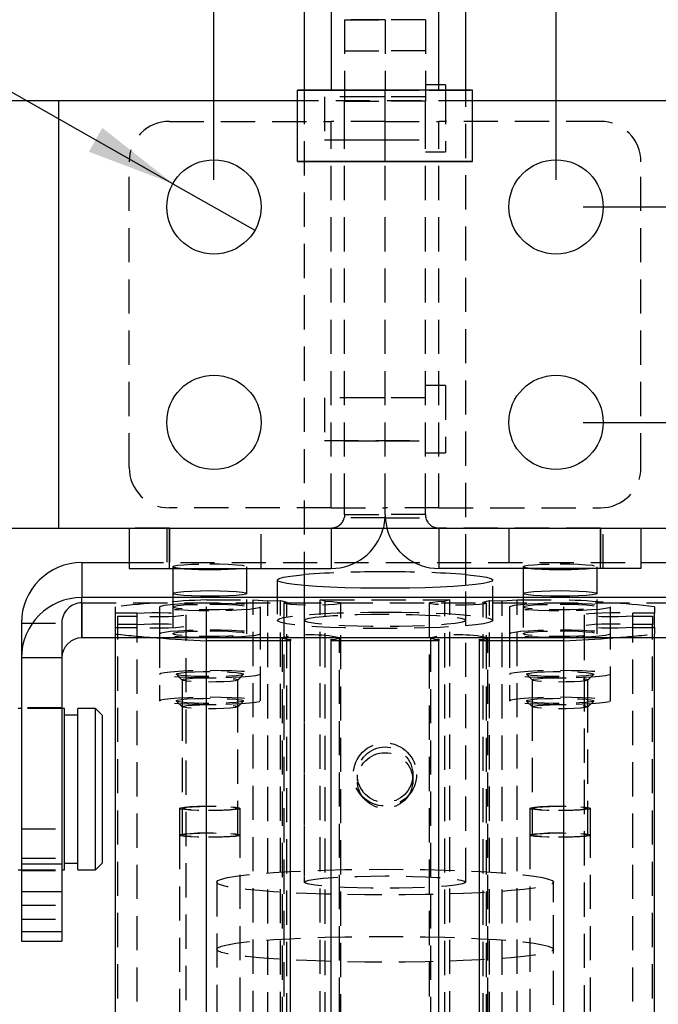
# Model space of a CAD drawing. Extents: x 96 to 729, y 56 to 551.
# Tile 10 of 15: x 376 to 423, y 392 to 465. Entities that reach past the tile are written whole.
import ezdxf

# ---------------------------------------------------------------- set-up
doc = ezdxf.new("R2010")
doc.units = 0
doc.header["$LTSCALE"] = 2
doc.linetypes.add('HIDDEN', pattern=[1.905, 1.27, -0.635])
doc.layers.get('0').update_dxf_attribs({"linetype": 'CONTINUOUS'})
doc.styles.add('SLDTEXTSTYLE0', font='TXT', dxfattribs={"width": 0.75})
doc.dimstyles.new('SLDDIMSTYLE0', dxfattribs={"dimtxt": 7, "dimasz": 6.604, "dimexe": 0, "dimexo": 0.0625, "dimgap": 1.75, "dimtad": 1, "dimdec": 3, "dimrnd": 1e-09, "dimzin": 12, "dimtxsty": 'SLDTEXTSTYLE0', "dimsah": 1, "dimcen": 0.09, "dimazin": 3, "dimtfac": 1, "dimtdec": 3, "dimtmove": 0, "dimatfit": 3, "dimtolj": 1, "dimtzin": 12})
doc.dimstyles.new('SLDDIMSTYLE4', dxfattribs={"dimtxt": 7, "dimasz": 6.604, "dimexe": 0, "dimexo": 0.0625, "dimgap": 1.75, "dimtad": 1, "dimdec": 3, "dimrnd": 1e-09, "dimzin": 12, "dimtxsty": 'SLDTEXTSTYLE0', "dimsah": 1, "dimcen": 0.09, "dimazin": 3, "dimtfac": 1, "dimtdec": 3, "dimtofl": 0, "dimtmove": 0, "dimatfit": 3, "dimtolj": 1, "dimtzin": 12})
doc.dimstyles.new('SLDDIMSTYLE5', dxfattribs={"dimtxt": 7, "dimasz": 6.604, "dimexe": 0, "dimexo": 0.0625, "dimgap": 1.75, "dimtad": 1, "dimdec": 3, "dimrnd": 1e-09, "dimzin": 12, "dimtxsty": 'SLDTEXTSTYLE0', "dimblk1": 'NONE', "dimsah": 1, "dimcen": 0, "dimazin": 3, "dimtfac": 1, "dimtdec": 3, "dimtmove": 0, "dimatfit": 3, "dimtolj": 1, "dimtzin": 12})

# ---------------------------------------------------------------- blocks, each defined once
blk = doc.blocks.new('_D_7')
at = {"color": 179, "linetype": 'CONTINUOUS'}
for p, q in [((457.2, 451.457), (457.2, 475.102)), ((417.9, 451.457), (459.2, 451.457)), ((457.2, 435.457), (457.2, 451.457)), ((417.9, 435.457), (459.2, 435.457)), ((457.2, 435.457), (457.2, 422.757))]:
    blk.add_line(p, q, dxfattribs=at)
for points in [[(457.2, 451.457), (458.216, 458.061), (456.184, 458.061)], [(457.2, 435.457), (456.184, 428.853), (458.216, 428.853)]]:
    blk.add_solid(points, dxfattribs=at)
at = {"color": 179, "linetype": 'CONTINUOUS', "insert": (448.176, 459.07, -13.508), "char_height": 7, "attachment_point": 1, "rotation": 90, "style": 'SLDTEXTSTYLE0'}
blk.add_mtext('16', dxfattribs=at)
blk = doc.blocks.new('_D_8')
at = {"color": 179, "linetype": 'CONTINUOUS'}
for p, q in [((390.5, 453.457), (390.5, 487.201)), ((415.9, 453.457), (415.9, 487.201)), ((390.5, 485.201), (377.8, 485.201)), ((390.5, 485.201), (415.9, 485.201)), ((415.9, 485.201), (445.455, 485.201))]:
    blk.add_line(p, q, dxfattribs=at)
for points in [[(390.5, 485.201), (383.896, 486.217), (383.896, 484.185)], [(415.9, 485.201), (422.504, 484.185), (422.504, 486.217)]]:
    blk.add_solid(points, dxfattribs=at)
at = {"color": 179, "linetype": 'CONTINUOUS', "insert": (421.665, 494.224, -13.508), "char_height": 7, "attachment_point": 1, "style": 'SLDTEXTSTYLE0'}
blk.add_mtext('25,4', dxfattribs=at)
blk = doc.blocks.new('_D_9')
at = {"color": 179, "linetype": 'CONTINUOUS'}
for p, q in [((372.2, 394.118), (372.2, 355.771)), ((434.2, 394.118), (434.2, 355.771)), ((372.2, 357.771), (434.2, 357.771)), ((434.2, 357.771), (461.741, 357.771))]:
    blk.add_line(p, q, dxfattribs=at)
for points in [[(372.2, 357.771), (378.804, 356.755), (378.804, 358.787)], [(434.2, 357.771), (427.596, 358.787), (427.596, 356.755)]]:
    blk.add_solid(points, dxfattribs=at)
at = {"color": 179, "linetype": 'CONTINUOUS', "insert": (445.709, 366.795, -13.508), "char_height": 7, "attachment_point": 1, "style": 'SLDTEXTSTYLE0'}
blk.add_mtext('62', dxfattribs=at)
blk = doc.blocks.new('_D_10')
at = {"color": 179, "linetype": 'CONTINUOUS'}
for q in [(347.972, 475.584), (393.544, 449.73)]:
    blk.add_line((387.456, 453.184), q, dxfattribs=at)
blk.add_solid([(387.456, 453.184), (382.213, 457.327), (381.21, 455.559)], dxfattribs=at)
at = {"color": 179, "linetype": 'CONTINUOUS', "char_height": 7, "attachment_point": 1, "rotation": 330.43311, "style": 'SLDTEXTSTYLE0'}
for s, insert in [('%%c', (352.396, 483.382, -13.508)), ('7', (361.631, 478.266, -13.508))]:
    blk.add_mtext(s, dxfattribs=dict(at, insert=insert))
blk = doc.blocks.new('_NONE')

msp = doc.modelspace()

# ---------------------------------------------------------------- linework, layer by layer
at = {"color": 7, "linetype": 'CONTINUOUS'}
for p, q in [((399.199962, 484.140155), (399.199962, 460.140553)), ((407.199962, 460.140553), (407.199962, 484.140155)), ((397.199962, 468.856987), (397.199962, 460.140464)), ((409.199962, 460.140464), (409.199962, 468.856987)), ((403.199962, 460.140732), (396.699962, 460.140441)), ((396.699962, 454.840443), (396.699962, 460.140441)), ((403.199962, 454.840732), (403.199962, 460.140732)), ((409.699962, 460.140441), (403.199962, 460.140732)), ((407.699962, 460.536585), (407.199962, 460.536585)), ((407.699962, 460.536585), (407.699962, 460.140531)), ((409.699962, 454.840443), (409.699962, 460.140441)), ((378.949962, 459.332385), (372.199963, 459.332385)), ((378.949962, 459.332385), (378.949962, 427.582386)), ((396.699962, 459.332385), (378.949962, 459.332385)), ((427.449963, 459.332385), (409.699962, 459.332385)), ((403.199962, 454.840732), (396.699962, 454.840443)), ((396.699962, 454.840443), (396.699962, 454.839866)), ((396.699962, 454.839866), (403.199962, 454.839577)), ((409.699962, 454.840443), (403.199962, 454.840732)), ((403.199962, 454.839577), (409.699962, 454.839866)), ((409.699962, 454.839866), (409.699962, 454.840443)), ((378.949962, 427.582386), (372.199963, 427.582386)), ((427.449963, 427.582386), (378.949962, 427.582386)), ((384.199963, 427.582386), (384.199963, 424.607386)), ((399.199962, 427.582386), (399.199962, 424.607386)), ((407.199962, 427.582386), (407.199962, 424.607386)), ((422.199962, 427.582386), (422.199962, 424.607386)), ((380.699961, 425.040831), (380.699961, 422.442831)), ((380.699961, 425.040831), (384.199963, 425.040831)), ((422.199962, 425.040831), (425.699963, 425.040831)), ((384.199963, 424.607386), (387.199961, 424.607386)), ((387.199961, 424.607386), (399.199962, 424.607386)), ((397.199962, 424.607386), (397.199962, 423.337498)), ((419.199963, 424.607386), (407.199962, 424.607386)), ((409.199962, 423.337498), (409.199962, 424.607386)), ((422.199962, 424.607386), (419.199963, 424.607386)), ((425.699963, 422.442831), (380.699961, 422.442831)), ((380.699961, 419.451602), (380.699961, 422.442831)), ((376.199962, 420.553987), (376.199962, 417.955988)), ((425.699963, 419.451602), (380.699961, 419.451602)), ((383.199963, 330.997092), (383.199963, 419.451602)), ((396.189962, 419.222367), (389.933463, 419.222367)), ((389.933463, 330.482569), (389.933463, 419.222367)), ((396.189962, 419.344995), (396.189962, 419.222367)), ((396.189962, 330.482569), (396.189962, 419.222367)), ((399.209962, 419.233829), (399.209962, 419.344995)), ((407.189962, 419.233829), (399.209962, 419.233829)), ((399.209962, 330.494036), (399.209962, 419.233829)), ((407.189962, 419.344995), (407.189962, 419.233829)), ((407.189962, 330.494036), (407.189962, 419.233829)), ((410.209962, 419.222367), (410.209962, 419.344995)), ((410.209962, 330.482569), (410.209962, 419.222367)), ((416.466461, 419.222367), (410.209962, 419.222367)), ((416.466461, 330.482569), (416.466461, 419.222367)), ((423.199962, 330.997092), (423.199962, 419.451602)), ((379.199962, 417.955988), (376.199962, 417.955988)), ((376.199962, 417.955988), (376.199962, 402.668874)), ((379.199962, 417.955988), (379.199962, 402.668874)), ((376.199962, 414.212786), (375.949963, 414.212786)), ((379.399962, 414.212786), (379.199962, 414.212786)), ((379.399962, 406.77986), (379.399962, 414.212786)), ((381.699962, 414.212786), (380.399962, 414.212786)), ((380.399962, 406.77986), (380.399962, 414.212786)), ((382.199963, 413.712786), (381.699962, 414.212786)), ((381.699962, 414.039168), (381.699962, 414.212786)), ((381.699962, 402.212786), (381.699962, 414.039168)), ((380.399962, 413.712786), (379.399962, 413.712786)), ((382.199963, 413.712786), (382.199963, 413.553636)), ((382.199963, 413.553636), (382.199963, 402.712786)), ((379.399962, 402.212786), (379.399962, 406.77986)), ((380.399962, 402.212786), (380.399962, 406.77986)), ((375.949963, 402.212786), (376.199962, 402.212786)), ((376.199962, 402.668874), (379.199962, 402.668874)), ((376.199962, 402.668874), (376.199962, 400.620895)), ((379.199962, 402.668874), (379.199962, 400.620895)), ((379.199962, 402.212786), (379.399962, 402.212786)), ((379.399962, 402.712786), (380.399962, 402.712786)), ((380.399962, 402.212786), (381.699962, 402.212786)), ((381.699962, 402.212786), (382.199963, 402.712786)), ((376.199962, 400.620895), (379.199962, 400.620895)), ((376.199962, 400.620895), (376.199962, 397.635513)), ((379.199962, 400.620895), (379.199962, 397.635513)), ((376.199962, 397.635513), (379.199962, 397.635513)), ((376.199962, 397.635513), (376.199962, 396.912725)), ((379.199962, 397.635513), (379.199962, 396.912725)), ((376.199962, 396.912725), (379.199962, 396.912725))]:
    msp.add_line(p, q, dxfattribs=at)
at = {"color": 7, "linetype": 'HIDDEN'}
for p, q in [((403.199962, 465.362971), (400.199962, 465.362971)), ((400.199962, 465.362971), (400.199962, 459.307385)), ((400.199962, 465.362971), (403.199962, 465.362971)), ((403.199962, 465.362971), (403.199962, 460.140732)), ((406.199962, 465.362971), (403.199962, 465.362971)), ((406.199962, 465.362971), (406.199962, 459.307385)), ((400.199962, 463.051212), (403.199962, 463.051212)), ((406.199962, 463.051212), (403.199962, 463.051212)), ((396.699962, 460.139868), (403.199962, 460.139577)), ((397.199962, 460.140464), (397.199962, 424.607386)), ((399.199962, 460.140553), (399.199962, 460.140155)), ((403.199962, 460.139577), (409.699962, 460.139868)), ((407.199962, 460.536585), (406.199962, 460.536585)), ((407.199962, 460.140155), (407.199962, 460.140553)), ((407.699962, 460.140531), (407.699962, 455.536586)), ((409.199962, 424.607386), (409.199962, 460.140464)), ((378.949962, 459.332385), (378.949962, 427.582386)), ((409.699962, 459.332385), (396.699962, 459.332385)), ((398.699962, 459.624086), (398.699962, 456.449085)), ((406.199962, 459.624086), (398.699962, 459.624086)), ((403.199962, 459.636585), (400.199962, 459.636585)), ((400.199962, 459.307385), (403.199962, 459.307385)), ((400.199962, 457.807385), (400.199962, 459.307385)), ((406.199962, 459.636585), (403.199962, 459.636585)), ((406.199962, 459.307385), (403.199962, 459.307385)), ((406.199962, 457.807385), (406.199962, 459.307385)), ((387.199961, 457.807385), (399.199962, 457.807385)), ((399.199962, 429.107386), (399.199962, 457.807385)), ((403.199962, 457.807385), (399.199962, 457.807385)), ((400.199962, 429.107386), (400.199962, 457.807385)), ((403.199962, 457.807385), (407.199962, 457.807385)), ((406.199962, 429.107386), (406.199962, 457.807385)), ((407.199962, 429.107386), (407.199962, 457.807385)), ((419.199963, 457.807385), (407.199962, 457.807385)), ((398.699962, 456.449085), (406.199962, 456.449085)), ((400.199962, 456.436587), (403.199962, 456.436587)), ((403.199962, 456.436587), (406.199962, 456.436587)), ((406.199962, 455.536586), (407.699962, 455.536586)), ((384.199963, 432.107386), (384.199963, 454.807387)), ((403.199962, 454.839577), (403.199962, 454.840732)), ((403.199962, 429.107386), (403.199962, 454.839577)), ((422.199962, 432.107386), (422.199962, 454.807387)), ((407.699962, 438.184585), (406.199962, 438.184585)), ((407.699962, 438.184585), (407.699962, 433.184585)), ((398.699962, 437.272086), (398.699962, 434.097086)), ((406.199962, 437.272086), (398.699962, 437.272086)), ((403.199962, 437.284586), (400.199962, 437.284586)), ((406.199962, 437.284586), (403.199962, 437.284586)), ((398.699962, 434.097086), (406.199962, 434.097086)), ((400.199962, 434.084586), (403.199962, 434.084586)), ((403.199962, 434.084586), (406.199962, 434.084586)), ((406.199962, 433.184585), (407.699962, 433.184585)), ((399.199962, 429.107386), (387.199961, 429.107386)), ((399.199962, 429.107386), (403.199962, 429.107386)), ((400.199962, 428.607386), (400.199962, 429.107386)), ((400.199962, 428.607386), (403.199962, 428.607386)), ((403.199962, 428.607386), (403.192142, 428.357386)), ((407.199962, 429.107386), (403.199962, 429.107386)), ((403.199962, 428.607386), (403.199962, 429.107386)), ((403.199962, 428.607386), (403.207782, 428.357386)), ((406.199962, 428.607386), (403.199962, 428.607386)), ((406.199962, 428.607386), (406.199962, 429.107386)), ((407.199962, 429.107386), (419.199963, 429.107386)), ((403.192142, 428.357386), (400.168208, 428.357386)), ((403.207782, 428.357386), (406.231716, 428.357386)), ((384.199963, 427.607386), (384.199963, 427.582386)), ((387.199961, 427.607386), (384.199963, 427.607386)), ((386.999962, 427.607386), (386.999962, 424.607386)), ((387.199961, 427.607386), (399.199962, 427.607386)), ((387.199961, 427.607386), (387.199961, 424.607386)), ((387.199961, 427.582386), (387.199961, 427.607386)), ((393.999962, 424.607386), (393.999962, 427.607386)), ((399.199962, 427.607386), (399.199962, 427.582386)), ((407.199962, 427.607386), (407.199962, 427.582386)), ((419.199963, 427.607386), (407.199962, 427.607386)), ((412.399962, 427.607386), (412.399962, 424.607386)), ((419.199963, 427.607386), (422.199962, 427.607386)), ((419.199963, 427.607386), (419.199963, 424.607386)), ((419.199963, 427.582386), (419.199963, 427.607386)), ((419.399963, 424.607386), (419.399963, 427.607386)), ((422.199962, 427.607386), (422.199962, 427.582386)), ((380.699961, 425.040831), (380.699961, 422.049602)), ((384.199963, 425.040831), (422.199962, 425.040831)), ((387.449962, 424.735184), (387.449962, 422.748478)), ((392.949962, 422.748478), (392.949962, 424.735184)), ((413.449963, 424.735184), (413.449963, 422.748478)), ((418.949962, 422.748478), (418.949962, 424.735184)), ((395.199962, 423.741831), (395.199962, 420.750602)), ((411.199963, 420.750602), (411.199963, 423.741831)), ((387.449962, 422.748478), (387.449962, 419.757249)), ((392.949962, 419.757249), (392.949962, 422.748478)), ((397.199962, 423.337498), (397.199962, 401.307614)), ((409.199962, 401.307614), (409.199962, 423.337498)), ((413.449963, 422.748478), (413.449963, 419.757249)), ((418.949962, 419.757249), (418.949962, 422.748478)), ((380.699961, 422.049602), (380.699961, 419.451602)), ((380.699961, 422.049602), (425.699963, 422.049602)), ((389.933463, 422.278837), (393.399962, 422.278837)), ((389.933463, 419.222367), (389.933463, 422.278837)), ((393.399962, 422.278837), (394.499962, 422.194784)), ((393.399962, 333.539044), (393.399962, 422.278837)), ((394.499962, 422.194784), (395.45142, 422.218152)), ((394.499962, 333.454986), (394.499962, 422.194784)), ((395.45142, 422.218152), (395.911507, 422.108771)), ((395.45142, 333.478359), (395.45142, 422.218152)), ((395.674962, 422.034319), (395.674962, 333.294523)), ((395.911507, 333.368977), (395.911507, 422.108771)), ((398.767774, 422.178877), (398.39552, 422.267375)), ((398.39552, 422.267375), (408.004404, 422.267375)), ((398.39552, 333.527577), (398.39552, 422.267375)), ((398.767774, 333.439079), (398.767774, 422.178877)), ((399.924962, 333.294523), (399.924962, 422.034319)), ((406.474962, 422.034319), (406.474962, 333.294523)), ((408.004404, 422.267375), (407.632151, 422.178877)), ((407.632151, 333.439079), (407.632151, 422.178877)), ((408.004404, 333.527577), (408.004404, 422.267375)), ((410.488418, 422.108771), (410.948505, 422.218152)), ((410.488418, 333.368977), (410.488418, 422.108771)), ((410.724962, 333.294523), (410.724962, 422.034319)), ((410.948505, 422.218152), (411.899962, 422.194784)), ((410.948505, 333.478359), (410.948505, 422.218152)), ((411.899962, 422.194784), (412.999962, 422.278837)), ((411.899962, 333.454986), (411.899962, 422.194784)), ((412.999962, 422.278837), (416.466461, 422.278837)), ((412.999962, 333.539044), (412.999962, 422.278837)), ((416.466461, 419.222367), (416.466461, 422.278837)), ((383.199963, 421.286249), (383.199963, 421.764319)), ((384.804795, 421.286249), (383.199963, 421.286249)), ((383.199963, 420.214956), (383.199963, 421.286249)), ((384.804795, 421.055485), (384.804795, 421.286249)), ((386.449962, 421.743955), (386.449962, 419.757249)), ((393.949962, 419.757249), (393.949962, 421.743955)), ((412.449962, 421.743955), (412.449962, 419.757249)), ((419.949963, 419.757249), (419.949963, 421.743955)), ((423.199962, 421.286249), (421.595129, 421.286249)), ((421.595129, 421.055485), (421.595129, 421.286249)), ((423.199962, 421.764319), (423.199962, 421.286249)), ((423.199962, 420.214956), (423.199962, 421.286249)), ((376.199962, 420.553987), (379.199962, 420.553987)), ((379.199962, 420.553987), (379.199962, 417.955988)), ((383.349961, 420.445719), (383.349961, 421.055485)), ((383.349961, 421.055485), (384.804795, 421.055485)), ((384.804795, 420.445719), (384.804795, 421.055485)), ((388.424963, 420.330338), (388.424963, 421.170867)), ((397.199962, 420.750602), (397.199962, 401.307614)), ((409.199962, 401.307614), (409.199962, 420.750602)), ((417.974962, 421.170867), (417.974962, 420.330338)), ((421.595129, 421.055485), (423.049963, 421.055485)), ((421.595129, 420.445719), (421.595129, 421.055485)), ((423.049963, 421.055485), (423.049963, 420.445719)), ((383.199963, 419.736886), (383.199963, 420.214956)), ((383.199963, 420.214956), (384.804795, 420.214956)), ((384.804795, 420.445719), (383.349961, 420.445719)), ((383.349961, 331.705925), (383.349961, 420.445719)), ((384.804795, 420.214956), (384.804795, 420.445719)), ((384.804795, 331.475158), (384.804795, 420.214956)), ((388.424963, 331.590545), (388.424963, 420.330338)), ((417.974962, 420.330338), (417.974962, 331.590545)), ((423.049963, 420.445719), (421.595129, 420.445719)), ((421.595129, 420.214956), (421.595129, 420.445719)), ((421.595129, 420.214956), (423.199962, 420.214956)), ((421.595129, 331.475158), (421.595129, 420.214956)), ((423.049963, 331.705925), (423.049963, 420.445719)), ((423.199962, 420.214956), (423.199962, 419.736886)), ((383.199963, 419.451602), (383.199963, 419.736886)), ((386.449962, 419.757249), (386.449962, 414.771868)), ((393.949962, 414.771868), (393.949962, 419.757249)), ((395.574962, 419.459244), (395.574962, 330.719446)), ((399.824962, 330.719446), (399.824962, 419.459244)), ((406.574962, 419.459244), (406.574962, 330.719446)), ((410.824962, 330.719446), (410.824962, 419.459244)), ((412.449962, 419.757249), (412.449962, 414.771868)), ((419.949963, 414.771868), (419.949963, 419.757249)), ((423.199962, 419.451602), (423.199962, 419.736886)), ((387.707314, 416.743933), (388.139041, 416.314735)), ((388.132962, 416.326839), (388.132962, 414.340134)), ((392.260884, 416.314735), (392.692611, 416.743933)), ((392.266963, 414.340134), (392.266963, 416.326839)), ((413.707314, 416.743933), (414.139041, 416.314735)), ((414.132962, 416.326839), (414.132962, 414.340134)), ((418.260883, 416.314735), (418.69261, 416.743933)), ((418.266962, 414.340134), (418.266962, 416.326839)), ((387.707314, 414.757227), (388.139041, 414.328029)), ((392.260884, 414.328029), (392.692611, 414.757227)), ((413.707314, 414.757227), (414.139041, 414.328029)), ((418.260883, 414.328029), (418.69261, 414.757227)), ((379.199962, 414.262786), (376.199962, 414.262786)), ((379.199962, 414.212786), (376.199962, 414.212786)), ((388.132962, 414.340134), (388.132962, 404.801103)), ((392.266963, 404.801103), (392.266963, 414.340134)), ((414.132962, 414.340134), (414.132962, 404.801103)), ((418.266962, 404.801103), (418.266962, 414.340134)), ((401.132962, 409.283758), (401.132962, 408.858375)), ((405.266962, 408.858375), (405.266962, 409.283758)), ((387.949962, 406.78781), (387.949962, 404.801103)), ((392.449962, 404.801103), (392.449962, 406.78781)), ((413.949963, 406.78781), (413.949963, 404.801103)), ((418.449962, 404.801103), (418.449962, 406.78781)), ((376.199962, 405.266873), (379.199962, 405.266873)), ((387.949962, 404.801103), (387.949962, 345.973601)), ((392.449962, 345.973601), (392.449962, 404.801103)), ((413.949963, 404.801103), (413.949963, 345.973601)), ((418.449962, 345.973601), (418.449962, 404.801103)), ((376.199962, 403.084612), (379.199962, 403.084612)), ((376.199962, 402.212786), (379.199962, 402.212786)), ((376.199962, 402.162786), (379.199962, 402.162786)), ((390.699962, 401.307614), (390.699962, 396.322231)), ((390.699962, 401.307614), (390.699962, 346.468416)), ((415.699962, 396.322231), (415.699962, 401.307614)), ((415.699962, 346.468416), (415.699962, 401.307614)), ((376.199962, 399.603677), (379.199962, 399.603677)), ((376.199962, 398.565472), (379.199962, 398.565472)), ((376.199962, 396.921496), (379.199962, 396.921496))]:
    msp.add_line(p, q, dxfattribs=at)
at = {"color": 8, "linetype": 'CONTINUOUS'}
for p, q in [((387.199961, 424.607386), (387.199961, 427.582386)), ((419.199963, 424.607386), (419.199963, 427.582386))]:
    msp.add_line(p, q, dxfattribs=at)
at = {"color": 7, "linetype": 'HIDDEN', "flags": 128}
for points in [[(407.199962, 460.140155), (407.106445, 460.140088), (406.830264, 460.140024), (406.384335, 460.139968), (405.789507, 460.13992), (405.073596, 460.139883), (404.270076, 460.139857), (403.416518, 460.139849), (402.552834, 460.139849), (401.71941, 460.139868), (400.955214, 460.139901), (400.29598, 460.139942), (399.772534, 460.139994), (399.409349, 460.140058), (399.22341, 460.140121), (399.22341, 460.140188), (399.409349, 460.140252), (399.772534, 460.140315), (400.29598, 460.140367), (400.955214, 460.140408), (401.71941, 460.140441), (402.552834, 460.140456), (403.416518, 460.14046), (404.270076, 460.140453), (405.073596, 460.140427), (405.789507, 460.140389), (406.384335, 460.140341), (406.830264, 460.140285), (407.106445, 460.140222), (407.199962, 460.140155)], [(403.192142, 428.357386), (403.074548, 427.613613), (403.066404, 427.582386)], [(403.207782, 428.357386), (403.325376, 427.613613), (403.33352, 427.582386)], [(388.017013, 424.607386), (387.818392, 424.630118), (387.543666, 424.680798), (387.449962, 424.735184), (387.543666, 424.78957), (387.818392, 424.84025), (388.255418, 424.88377), (388.824962, 424.917164), (389.48821, 424.938156), (390.199962, 424.945316)], [(390.199962, 424.945316), (390.911715, 424.938156), (391.574962, 424.917164), (392.144506, 424.88377), (392.581532, 424.84025), (392.856258, 424.78957), (392.949962, 424.735184), (392.856258, 424.680798), (392.581532, 424.630118), (392.382911, 424.607386)], [(414.017013, 424.607386), (413.818393, 424.630118), (413.543667, 424.680798), (413.449963, 424.735184), (413.543667, 424.78957), (413.818393, 424.84025), (414.255419, 424.88377), (414.824963, 424.917164), (415.488209, 424.938156), (416.199963, 424.945316)], [(416.199963, 424.945316), (416.911715, 424.938156), (417.574962, 424.917164), (418.144506, 424.88377), (418.581532, 424.84025), (418.856258, 424.78957), (418.949962, 424.735184), (418.856258, 424.680798), (418.581532, 424.630118), (418.382912, 424.607386)], [(386.449962, 421.743955), (386.543983, 421.807717), (386.821329, 421.868282), (387.268093, 421.922612), (387.861876, 421.967984), (388.572899, 422.002122), (389.365509, 422.023315), (390.199962, 422.030499), (391.034416, 422.023315), (391.827026, 422.002122), (392.538049, 421.967984), (393.131831, 421.922612), (393.578595, 421.868282), (393.855942, 421.807717), (393.949962, 421.743955), (393.855942, 421.680193), (393.578595, 421.619628), (393.131831, 421.565297), (392.538049, 421.519926), (391.827026, 421.485788), (391.034416, 421.464595), (390.199962, 421.457411), (389.365509, 421.464595), (388.572899, 421.485788), (387.861876, 421.519926), (387.268093, 421.565297), (386.821329, 421.619628), (386.543983, 421.680193), (386.449962, 421.743955)], [(398.767774, 422.178877), (399.275596, 422.15116), (399.656152, 422.113367), (399.876621, 422.068757), (399.917989, 422.021176), (399.776688, 421.974729), (399.464904, 421.933422), (399.009528, 421.900816), (398.449832, 421.879724), (397.834089, 421.871965), (397.215402, 421.878209), (396.647131, 421.897917), (396.178285, 421.929388), (395.849301, 421.969909), (395.688552, 422.015985), (395.709901, 422.063643), (395.911507, 422.108771)], [(410.488418, 422.108771), (410.690024, 422.063643), (410.711373, 422.015985), (410.550623, 421.969909), (410.221639, 421.929388), (409.752794, 421.897917), (409.184522, 421.878209), (408.565835, 421.871965), (407.950092, 421.879724), (407.390396, 421.900816), (406.93502, 421.933422), (406.623236, 421.974729), (406.481935, 422.021176), (406.523303, 422.068757), (406.743772, 422.113367), (407.124329, 422.15116), (407.632151, 422.178877)], [(412.449962, 421.743955), (412.543982, 421.807717), (412.821329, 421.868282), (413.268094, 421.922612), (413.861875, 421.967984), (414.572898, 422.002122), (415.365509, 422.023315), (416.199963, 422.030499), (417.034415, 422.023315), (417.827026, 422.002122), (418.538049, 421.967984), (419.131831, 421.922612), (419.578596, 421.868282), (419.855942, 421.807717), (419.949963, 421.743955), (419.855942, 421.680193), (419.578596, 421.619628), (419.131831, 421.565297), (418.538049, 421.519926), (417.827026, 421.485788), (417.034415, 421.464595), (416.199963, 421.457411), (415.365509, 421.464595), (414.572898, 421.485788), (413.861875, 421.519926), (413.268094, 421.565297), (412.821329, 421.619628), (412.543982, 421.680193), (412.449962, 421.743955)], [(384.804795, 421.286249), (385.306348, 421.314398), (385.893113, 421.330238), (386.514771, 421.33241), (387.118007, 421.320728), (387.651086, 421.296193), (388.06829, 421.260911), (388.33384, 421.217906), (388.424963, 421.170867), (388.33384, 421.123828), (388.06829, 421.080823), (387.651086, 421.04554), (387.118007, 421.021006), (386.514771, 421.009324), (385.893113, 421.011496), (385.306348, 421.027336), (384.804795, 421.055485)], [(390.199962, 421.954087), (390.911715, 421.946927), (391.574962, 421.925935), (392.144506, 421.892541), (392.581532, 421.849021), (392.856258, 421.798341), (392.949962, 421.743955), (392.856258, 421.689569), (392.581532, 421.638889), (392.144506, 421.595369), (391.574962, 421.561975), (390.911715, 421.540983), (390.199962, 421.533822), (389.48821, 421.540983), (388.824962, 421.561975), (388.255418, 421.595369), (387.818392, 421.638889), (387.543666, 421.689569), (387.449962, 421.743955), (387.543666, 421.798341), (387.818392, 421.849021), (388.255418, 421.892541), (388.824962, 421.925935), (389.48821, 421.946927), (390.199962, 421.954087)], [(403.199962, 421.361896), (404.421157, 421.354732), (405.613727, 421.333408), (406.749721, 421.298423), (407.802511, 421.250598), (408.747422, 421.191053), (409.562305, 421.121184), (410.22806, 421.042629), (410.729083, 420.95723), (411.053629, 420.866987), (411.194092, 420.774016), (411.147179, 420.680497), (410.91399, 420.58862), (410.499991, 420.500541), (409.914886, 420.418323), (409.172388, 420.343893), (408.289902, 420.278995), (407.288112, 420.225152), (406.190499, 420.183625), (405.02279, 420.155388), (403.812356, 420.141102), (402.587568, 420.141102), (401.377134, 420.155388), (400.209426, 420.183625), (399.111813, 420.225152), (398.110023, 420.278995), (397.227536, 420.343893), (396.485039, 420.418323), (395.899933, 420.500541), (395.485934, 420.58862), (395.252745, 420.680497), (395.205833, 420.774016), (395.346296, 420.866987), (395.670842, 420.95723), (396.171864, 421.042629), (396.837619, 421.121184), (397.652502, 421.191053), (398.597413, 421.250598), (399.650203, 421.298423), (400.786197, 421.333408), (401.978768, 421.354732), (403.199962, 421.361896)], [(416.199963, 421.954087), (416.911715, 421.946927), (417.574962, 421.925935), (418.144506, 421.892541), (418.581532, 421.849021), (418.856258, 421.798341), (418.949962, 421.743955), (418.856258, 421.689569), (418.581532, 421.638889), (418.144506, 421.595369), (417.574962, 421.561975), (416.911715, 421.540983), (416.199963, 421.533822), (415.488209, 421.540983), (414.824963, 421.561975), (414.255419, 421.595369), (413.818393, 421.638889), (413.543667, 421.689569), (413.449963, 421.743955), (413.543667, 421.798341), (413.818393, 421.849021), (414.255419, 421.892541), (414.824963, 421.925935), (415.488209, 421.946927), (416.199963, 421.954087)], [(421.595129, 421.055485), (421.093576, 421.027336), (420.506812, 421.011496), (419.885154, 421.009324), (419.281918, 421.021006), (418.748839, 421.04554), (418.331634, 421.080823), (418.066084, 421.123828), (417.974962, 421.170867), (418.066084, 421.217906), (418.331634, 421.260911), (418.748839, 421.296193), (419.281918, 421.320728), (419.885154, 421.33241), (420.506812, 421.330238), (421.093576, 421.314398), (421.595129, 421.286249)], [(397.199962, 420.750602), (397.291116, 420.830215), (397.561807, 420.907408), (398.00381, 420.979837), (398.603696, 421.045301), (399.343236, 421.101811), (400.199962, 421.147649), (401.147841, 421.181424), (402.158073, 421.202108), (403.199962, 421.209073), (404.241851, 421.202108), (405.252083, 421.181424), (406.199962, 421.147649), (407.056688, 421.101811), (407.796229, 421.045301), (408.396114, 420.979837), (408.838118, 420.907408), (409.108809, 420.830215), (409.199962, 420.750602), (409.108809, 420.670989), (408.838118, 420.593796), (408.396114, 420.521367), (407.796229, 420.455903), (407.056688, 420.399393), (406.199962, 420.353555), (405.252083, 420.319781), (404.241851, 420.299097), (403.199962, 420.292132), (402.158073, 420.299097), (401.147841, 420.319781), (400.199962, 420.353555), (399.343236, 420.399393), (398.603696, 420.455903), (398.00381, 420.521367), (397.561807, 420.593796), (397.291116, 420.670989), (397.199962, 420.750602)], [(384.804795, 420.445719), (385.306348, 420.473868), (385.893113, 420.489709), (386.514771, 420.491881), (387.118007, 420.480199), (387.651086, 420.455664), (388.06829, 420.420382), (388.33384, 420.377376), (388.424963, 420.330338), (388.33384, 420.283298), (388.06829, 420.240294), (387.651086, 420.205011), (387.118007, 420.180476), (386.514771, 420.168794), (385.893113, 420.170966), (385.306348, 420.186806), (384.804795, 420.214956)], [(386.449962, 419.757249), (386.543983, 419.821011), (386.821329, 419.881576), (387.268093, 419.935907), (387.861876, 419.981278), (388.572899, 420.015417), (389.365509, 420.036609), (390.199962, 420.043793), (391.034416, 420.036609), (391.827026, 420.015417), (392.538049, 419.981278), (393.131831, 419.935907), (393.578595, 419.881576), (393.855942, 419.821011), (393.949962, 419.757249), (393.855942, 419.693487), (393.578595, 419.632922), (393.131831, 419.578592), (392.538049, 419.53322), (391.827026, 419.499082), (391.034416, 419.47789), (390.199962, 419.470706), (389.365509, 419.47789), (388.572899, 419.499082), (387.861876, 419.53322), (387.268093, 419.578592), (386.821329, 419.632922), (386.543983, 419.693487), (386.449962, 419.757249)], [(390.199962, 419.967382), (390.911715, 419.960222), (391.574962, 419.939229), (392.144506, 419.905835), (392.581532, 419.862315), (392.856258, 419.811636), (392.949962, 419.757249), (392.856258, 419.702863), (392.581532, 419.652183), (392.144506, 419.608663), (391.574962, 419.575269), (390.911715, 419.554277), (390.199962, 419.547117), (389.48821, 419.554277), (388.824962, 419.575269), (388.255418, 419.608663), (387.818392, 419.652183), (387.543666, 419.702863), (387.449962, 419.757249), (387.543666, 419.811636), (387.818392, 419.862315), (388.255418, 419.905835), (388.824962, 419.939229), (389.48821, 419.960222), (390.199962, 419.967382)], [(412.449962, 419.757249), (412.543982, 419.821011), (412.821329, 419.881576), (413.268094, 419.935907), (413.861875, 419.981278), (414.572898, 420.015417), (415.365509, 420.036609), (416.199963, 420.043793), (417.034415, 420.036609), (417.827026, 420.015417), (418.538049, 419.981278), (419.131831, 419.935907), (419.578596, 419.881576), (419.855942, 419.821011), (419.949963, 419.757249), (419.855942, 419.693487), (419.578596, 419.632922), (419.131831, 419.578592), (418.538049, 419.53322), (417.827026, 419.499082), (417.034415, 419.47789), (416.199963, 419.470706), (415.365509, 419.47789), (414.572898, 419.499082), (413.861875, 419.53322), (413.268094, 419.578592), (412.821329, 419.632922), (412.543982, 419.693487), (412.449962, 419.757249)], [(416.199963, 419.967382), (416.911715, 419.960222), (417.574962, 419.939229), (418.144506, 419.905835), (418.581532, 419.862315), (418.856258, 419.811636), (418.949962, 419.757249), (418.856258, 419.702863), (418.581532, 419.652183), (418.144506, 419.608663), (417.574962, 419.575269), (416.911715, 419.554277), (416.199963, 419.547117), (415.488209, 419.554277), (414.824963, 419.575269), (414.255419, 419.608663), (413.818393, 419.652183), (413.543667, 419.702863), (413.449963, 419.757249), (413.543667, 419.811636), (413.818393, 419.862315), (414.255419, 419.905835), (414.824963, 419.939229), (415.488209, 419.960222), (416.199963, 419.967382)], [(421.595129, 420.214956), (421.093576, 420.186806), (420.506812, 420.170966), (419.885154, 420.168794), (419.281918, 420.180476), (418.748839, 420.205011), (418.331634, 420.240294), (418.066084, 420.283298), (417.974962, 420.330338), (418.066084, 420.377376), (418.331634, 420.420382), (418.748839, 420.455664), (419.281918, 420.480199), (419.885154, 420.491881), (420.506812, 420.489709), (421.093576, 420.473868), (421.595129, 420.445719)], [(386.449962, 416.758574), (386.543983, 416.822335), (386.821329, 416.8829), (387.268093, 416.937231), (387.861876, 416.982602), (388.572899, 417.01674), (389.365509, 417.037933), (390.199962, 417.045117), (391.034416, 417.037933), (391.827026, 417.01674), (392.538049, 416.982602), (393.131831, 416.937231), (393.578595, 416.8829), (393.855942, 416.822335), (393.949962, 416.758574), (393.855942, 416.694811), (393.578595, 416.634247), (393.131831, 416.579916), (392.538049, 416.534544), (391.827026, 416.500406), (391.034416, 416.479213), (390.199962, 416.472029), (389.365509, 416.479213), (388.572899, 416.500406), (387.861876, 416.534544), (387.268093, 416.579916), (386.821329, 416.634247), (386.543983, 416.694811), (386.449962, 416.758574)], [(387.699962, 416.758574), (387.792669, 416.810112), (388.063914, 416.857829), (388.49358, 416.898184), (389.0498, 416.928185), (389.691322, 416.945607), (390.370568, 416.949157), (391.037161, 416.938573), (391.641663, 416.914639), (392.13924, 416.87913), (392.492991, 416.834679), (392.676677, 416.784585), (392.676677, 416.732562), (392.492991, 416.682467), (392.13924, 416.638017), (391.641663, 416.602508), (391.037161, 416.578574), (390.370568, 416.567989), (389.691322, 416.57154), (389.0498, 416.588961), (388.49358, 416.618962), (388.063914, 416.659317), (387.792669, 416.707034), (387.699962, 416.758574)], [(412.449962, 416.758574), (412.543982, 416.822335), (412.821329, 416.8829), (413.268094, 416.937231), (413.861875, 416.982602), (414.572898, 417.01674), (415.365509, 417.037933), (416.199963, 417.045117), (417.034415, 417.037933), (417.827026, 417.01674), (418.538049, 416.982602), (419.131831, 416.937231), (419.578596, 416.8829), (419.855942, 416.822335), (419.949963, 416.758574), (419.855942, 416.694811), (419.578596, 416.634247), (419.131831, 416.579916), (418.538049, 416.534544), (417.827026, 416.500406), (417.034415, 416.479213), (416.199963, 416.472029), (415.365509, 416.479213), (414.572898, 416.500406), (413.861875, 416.534544), (413.268094, 416.579916), (412.821329, 416.634247), (412.543982, 416.694811), (412.449962, 416.758574)], [(413.699962, 416.758574), (413.792669, 416.810112), (414.063914, 416.857829), (414.493579, 416.898184), (415.0498, 416.928185), (415.691323, 416.945607), (416.370569, 416.949157), (417.037161, 416.938573), (417.641663, 416.914639), (418.139241, 416.87913), (418.49299, 416.834679), (418.676677, 416.784585), (418.676677, 416.732562), (418.49299, 416.682467), (418.139241, 416.638017), (417.641663, 416.602508), (417.037161, 416.578574), (416.370569, 416.567989), (415.691323, 416.57154), (415.0498, 416.588961), (414.493579, 416.618962), (414.063914, 416.659317), (413.792669, 416.707034), (413.699962, 416.758574)], [(388.132962, 416.326839), (388.224793, 416.373393), (388.492127, 416.415811), (388.911209, 416.450324), (389.444803, 416.473865), (390.045495, 416.484341), (390.659913, 416.480822), (391.233462, 416.463622), (391.71518, 416.434267), (392.062265, 416.395368), (392.243876, 416.35038), (392.243876, 416.303299), (392.062265, 416.25831), (391.71518, 416.21941), (391.233462, 416.190056), (390.659913, 416.172856), (390.045495, 416.169338), (389.444803, 416.179814), (388.911209, 416.203354), (388.492127, 416.237866), (388.224793, 416.280284), (388.132962, 416.326839)], [(414.132962, 416.326839), (414.224793, 416.373393), (414.492126, 416.415811), (414.911209, 416.450324), (415.444802, 416.473865), (416.045495, 416.484341), (416.659913, 416.480822), (417.233462, 416.463622), (417.715181, 416.434267), (418.062265, 416.395368), (418.243876, 416.35038), (418.243876, 416.303299), (418.062265, 416.25831), (417.715181, 416.21941), (417.233462, 416.190056), (416.659913, 416.172856), (416.045495, 416.169338), (415.444802, 416.179814), (414.911209, 416.203354), (414.492126, 416.237866), (414.224793, 416.280284), (414.132962, 416.326839)], [(386.449962, 414.771868), (386.543983, 414.83563), (386.821329, 414.896195), (387.268093, 414.950525), (387.861876, 414.995897), (388.572899, 415.030035), (389.365509, 415.051227), (390.199962, 415.058412), (391.034416, 415.051227), (391.827026, 415.030035), (392.538049, 414.995897), (393.131831, 414.950525), (393.578595, 414.896195), (393.855942, 414.83563), (393.949962, 414.771868), (393.855942, 414.708106), (393.578595, 414.647541), (393.131831, 414.59321), (392.538049, 414.547838), (391.827026, 414.513701), (391.034416, 414.492507), (390.199962, 414.485323), (389.365509, 414.492507), (388.572899, 414.513701), (387.861876, 414.547838), (387.268093, 414.59321), (386.821329, 414.647541), (386.543983, 414.708106), (386.449962, 414.771868)], [(387.699962, 414.771868), (387.792669, 414.823406), (388.063914, 414.871124), (388.49358, 414.911479), (389.0498, 414.941479), (389.691322, 414.958902), (390.370568, 414.962452), (391.037161, 414.951867), (391.641663, 414.927933), (392.13924, 414.892424), (392.492991, 414.847974), (392.676677, 414.79788), (392.676677, 414.745856), (392.492991, 414.695761), (392.13924, 414.651311), (391.641663, 414.615802), (391.037161, 414.591868), (390.370568, 414.581284), (389.691322, 414.584834), (389.0498, 414.602255), (388.49358, 414.632256), (388.063914, 414.672612), (387.792669, 414.720328), (387.699962, 414.771868)], [(412.449962, 414.771868), (412.543982, 414.83563), (412.821329, 414.896195), (413.268094, 414.950525), (413.861875, 414.995897), (414.572898, 415.030035), (415.365509, 415.051227), (416.199963, 415.058412), (417.034415, 415.051227), (417.827026, 415.030035), (418.538049, 414.995897), (419.131831, 414.950525), (419.578596, 414.896195), (419.855942, 414.83563), (419.949963, 414.771868), (419.855942, 414.708106), (419.578596, 414.647541), (419.131831, 414.59321), (418.538049, 414.547838), (417.827026, 414.513701), (417.034415, 414.492507), (416.199963, 414.485323), (415.365509, 414.492507), (414.572898, 414.513701), (413.861875, 414.547838), (413.268094, 414.59321), (412.821329, 414.647541), (412.543982, 414.708106), (412.449962, 414.771868)], [(413.699962, 414.771868), (413.792669, 414.823406), (414.063914, 414.871124), (414.493579, 414.911479), (415.0498, 414.941479), (415.691323, 414.958902), (416.370569, 414.962452), (417.037161, 414.951867), (417.641663, 414.927933), (418.139241, 414.892424), (418.49299, 414.847974), (418.676677, 414.79788), (418.676677, 414.745856), (418.49299, 414.695761), (418.139241, 414.651311), (417.641663, 414.615802), (417.037161, 414.591868), (416.370569, 414.581284), (415.691323, 414.584834), (415.0498, 414.602255), (414.493579, 414.632256), (414.063914, 414.672612), (413.792669, 414.720328), (413.699962, 414.771868)], [(388.132962, 414.340134), (388.224793, 414.386688), (388.492127, 414.429106), (388.911209, 414.463619), (389.444803, 414.487159), (390.045495, 414.497635), (390.659913, 414.494117), (391.233462, 414.476916), (391.71518, 414.447562), (392.062265, 414.408662), (392.243876, 414.363674), (392.243876, 414.316594), (392.062265, 414.271604), (391.71518, 414.232705), (391.233462, 414.20335), (390.659913, 414.186151), (390.045495, 414.182632), (389.444803, 414.193109), (388.911209, 414.216649), (388.492127, 414.251161), (388.224793, 414.293579), (388.132962, 414.340134)], [(414.132962, 414.340134), (414.224793, 414.386688), (414.492126, 414.429106), (414.911209, 414.463619), (415.444802, 414.487159), (416.045495, 414.497635), (416.659913, 414.494117), (417.233462, 414.476916), (417.715181, 414.447562), (418.062265, 414.408662), (418.243876, 414.363674), (418.243876, 414.316594), (418.062265, 414.271604), (417.715181, 414.232705), (417.233462, 414.20335), (416.659913, 414.186151), (416.045495, 414.182632), (415.444802, 414.193109), (414.911209, 414.216649), (414.492126, 414.251161), (414.224793, 414.293579), (414.132962, 414.340134)], [(387.949962, 406.78781), (388.041103, 406.836246), (388.307142, 406.88076), (388.726526, 406.917742), (389.265278, 406.944199), (389.879754, 406.957987), (390.52017, 406.957987), (391.134646, 406.944199), (391.673399, 406.917742), (392.092783, 406.88076), (392.358822, 406.836246), (392.449962, 406.78781), (392.358822, 406.739372), (392.092783, 406.694858), (391.673399, 406.657875), (391.134646, 406.63142), (390.52017, 406.617633), (389.879754, 406.617633), (389.265278, 406.63142), (388.726526, 406.657875), (388.307142, 406.694858), (388.041103, 406.739372), (387.949962, 406.78781)], [(388.132962, 406.78781), (388.224793, 406.834365), (388.492127, 406.876783), (388.911209, 406.911294), (389.444803, 406.934834), (390.045495, 406.945311), (390.659913, 406.941793), (391.233462, 406.924593), (391.71518, 406.895238), (392.062265, 406.856338), (392.243876, 406.81135), (392.243876, 406.76427), (392.062265, 406.719281), (391.71518, 406.680382), (391.233462, 406.651027), (390.659913, 406.633827), (390.045495, 406.630308), (389.444803, 406.640784), (388.911209, 406.664324), (388.492127, 406.698837), (388.224793, 406.741255), (388.132962, 406.78781)], [(413.949963, 406.78781), (414.041103, 406.836246), (414.307142, 406.88076), (414.726525, 406.917742), (415.265279, 406.944199), (415.879754, 406.957987), (416.520171, 406.957987), (417.134646, 406.944199), (417.673399, 406.917742), (418.092783, 406.88076), (418.358821, 406.836246), (418.449962, 406.78781), (418.358821, 406.739372), (418.092783, 406.694858), (417.673399, 406.657875), (417.134646, 406.63142), (416.520171, 406.617633), (415.879754, 406.617633), (415.265279, 406.63142), (414.726525, 406.657875), (414.307142, 406.694858), (414.041103, 406.739372), (413.949963, 406.78781)], [(414.132962, 406.78781), (414.224793, 406.834365), (414.492126, 406.876783), (414.911209, 406.911294), (415.444802, 406.934834), (416.045495, 406.945311), (416.659913, 406.941793), (417.233462, 406.924593), (417.715181, 406.895238), (418.062265, 406.856338), (418.243876, 406.81135), (418.243876, 406.76427), (418.062265, 406.719281), (417.715181, 406.680382), (417.233462, 406.651027), (416.659913, 406.633827), (416.045495, 406.630308), (415.444802, 406.640784), (414.911209, 406.664324), (414.492126, 406.698837), (414.224793, 406.741255), (414.132962, 406.78781)], [(387.949962, 404.801103), (388.041103, 404.849541), (388.307142, 404.894055), (388.726526, 404.931038), (389.265278, 404.957495), (389.879754, 404.97128), (390.52017, 404.97128), (391.134646, 404.957495), (391.673399, 404.931038), (392.092783, 404.894055), (392.358822, 404.849541), (392.449962, 404.801103), (392.358822, 404.752667), (392.092783, 404.708154), (391.673399, 404.671171), (391.134646, 404.644714), (390.52017, 404.630928), (389.879754, 404.630928), (389.265278, 404.644714), (388.726526, 404.671171), (388.307142, 404.708154), (388.041103, 404.752667), (387.949962, 404.801103)], [(388.132962, 404.801103), (388.224793, 404.847658), (388.492127, 404.890076), (388.911209, 404.924589), (389.444803, 404.948129), (390.045495, 404.958605), (390.659913, 404.955088), (391.233462, 404.937887), (391.71518, 404.908533), (392.062265, 404.869634), (392.243876, 404.824645), (392.243876, 404.777563), (392.062265, 404.732575), (391.71518, 404.693675), (391.233462, 404.664322), (390.659913, 404.64712), (390.045495, 404.643604), (389.444803, 404.654079), (388.911209, 404.677619), (388.492127, 404.712132), (388.224793, 404.75455), (388.132962, 404.801103)], [(413.949963, 404.801103), (414.041103, 404.849541), (414.307142, 404.894055), (414.726525, 404.931038), (415.265279, 404.957495), (415.879754, 404.97128), (416.520171, 404.97128), (417.134646, 404.957495), (417.673399, 404.931038), (418.092783, 404.894055), (418.358821, 404.849541), (418.449962, 404.801103), (418.358821, 404.752667), (418.092783, 404.708154), (417.673399, 404.671171), (417.134646, 404.644714), (416.520171, 404.630928), (415.879754, 404.630928), (415.265279, 404.644714), (414.726525, 404.671171), (414.307142, 404.708154), (414.041103, 404.752667), (413.949963, 404.801103)], [(414.132962, 404.801103), (414.224793, 404.847658), (414.492126, 404.890076), (414.911209, 404.924589), (415.444802, 404.948129), (416.045495, 404.958605), (416.659913, 404.955088), (417.233462, 404.937887), (417.715181, 404.908533), (418.062265, 404.869634), (418.243876, 404.824645), (418.243876, 404.777563), (418.062265, 404.732575), (417.715181, 404.693675), (417.233462, 404.664322), (416.659913, 404.64712), (416.045495, 404.643604), (415.444802, 404.654079), (414.911209, 404.677619), (414.492126, 404.712132), (414.224793, 404.75455), (414.132962, 404.801103)], [(390.699962, 401.307614), (390.791101, 401.422744), (391.06319, 401.536195), (391.512259, 401.646313), (392.131762, 401.751493), (392.912664, 401.850198), (393.843578, 401.940993), (394.910929, 402.022551), (396.099153, 402.093683), (397.390922, 402.153353), (398.767401, 402.20069), (400.208516, 402.235006), (401.693254, 402.255797), (403.199962, 402.262759), (404.706671, 402.255797), (406.191408, 402.235006), (407.632523, 402.20069), (409.009002, 402.153353), (410.300772, 402.093683), (411.488996, 402.022551), (412.556346, 401.940993), (413.48726, 401.850198), (414.268163, 401.751493), (414.887666, 401.646313), (415.336735, 401.536195), (415.608823, 401.422744), (415.699962, 401.307614), (415.608823, 401.192483), (415.336735, 401.079032), (414.887666, 400.968914), (414.268163, 400.863734), (413.48726, 400.765029), (412.556346, 400.674234), (411.488996, 400.592676), (410.300772, 400.521544), (409.009002, 400.461872), (407.632523, 400.414535), (406.191408, 400.380221), (404.706671, 400.35943), (403.199962, 400.352466), (401.693254, 400.35943), (400.208516, 400.380221), (398.767401, 400.414535), (397.390922, 400.461872), (396.099153, 400.521544), (394.910929, 400.592676), (393.843578, 400.674234), (392.912664, 400.765029), (392.131762, 400.863734), (391.512259, 400.968914), (391.06319, 401.079032), (390.791101, 401.192483), (390.699962, 401.307614)], [(390.699962, 401.307614), (390.791101, 401.422744), (391.06319, 401.536195), (391.512259, 401.646313), (392.131762, 401.751493), (392.912664, 401.850198), (393.843578, 401.940993), (394.910929, 402.022551), (396.099153, 402.093683), (397.390922, 402.153353), (398.767401, 402.20069), (400.208516, 402.235006), (401.693254, 402.255797), (403.199962, 402.262759), (404.706671, 402.255797), (406.191408, 402.235006), (407.632523, 402.20069), (409.009002, 402.153353), (410.300772, 402.093683), (411.488996, 402.022551), (412.556346, 401.940993), (413.48726, 401.850198), (414.268163, 401.751493), (414.887666, 401.646313), (415.336735, 401.536195), (415.608823, 401.422744), (415.699962, 401.307614), (415.608823, 401.192483), (415.336735, 401.079032), (414.887666, 400.968914), (414.268163, 400.863734), (413.48726, 400.765029), (412.556346, 400.674234), (411.488996, 400.592676), (410.300772, 400.521544), (409.009002, 400.461872), (407.632523, 400.414535), (406.191408, 400.380221), (404.706671, 400.35943), (403.199962, 400.352466), (401.693254, 400.35943), (400.208516, 400.380221), (398.767401, 400.414535), (397.390922, 400.461872), (396.099153, 400.521544), (394.910929, 400.592676), (393.843578, 400.674234), (392.912664, 400.765029), (392.131762, 400.863734), (391.512259, 400.968914), (391.06319, 401.079032), (390.791101, 401.192483), (390.699962, 401.307614)], [(397.199962, 401.307614), (397.291116, 401.387227), (397.561807, 401.46442), (398.00381, 401.536849), (398.603696, 401.602312), (399.343236, 401.658823), (400.199962, 401.704661), (401.147841, 401.738434), (402.158073, 401.759119), (403.199962, 401.766083), (404.241851, 401.759119), (405.252083, 401.738434), (406.199962, 401.704661), (407.056688, 401.658823), (407.796229, 401.602312), (408.396114, 401.536849), (408.838118, 401.46442), (409.108809, 401.387227), (409.199962, 401.307614), (409.108809, 401.228), (408.838118, 401.150807), (408.396114, 401.078378), (407.796229, 401.012913), (407.056688, 400.956404), (406.199962, 400.910567), (405.252083, 400.876791), (404.241851, 400.856108), (403.199962, 400.849142), (402.158073, 400.856108), (401.147841, 400.876791), (400.199962, 400.910567), (399.343236, 400.956404), (398.603696, 401.012913), (398.00381, 401.078378), (397.561807, 401.150807), (397.291116, 401.228), (397.199962, 401.307614)], [(397.199962, 401.307614), (397.291116, 401.387227), (397.561807, 401.46442), (398.00381, 401.536849), (398.603696, 401.602312), (399.343236, 401.658823), (400.199962, 401.704661), (401.147841, 401.738434), (402.158073, 401.759119), (403.199962, 401.766083), (404.241851, 401.759119), (405.252083, 401.738434), (406.199962, 401.704661), (407.056688, 401.658823), (407.796229, 401.602312), (408.396114, 401.536849), (408.838118, 401.46442), (409.108809, 401.387227), (409.199962, 401.307614), (409.108809, 401.228), (408.838118, 401.150807), (408.396114, 401.078378), (407.796229, 401.012913), (407.056688, 400.956404), (406.199962, 400.910567), (405.252083, 400.876791), (404.241851, 400.856108), (403.199962, 400.849142), (402.158073, 400.856108), (401.147841, 400.876791), (400.199962, 400.910567), (399.343236, 400.956404), (398.603696, 401.012913), (398.00381, 401.078378), (397.561807, 401.150807), (397.291116, 401.228), (397.199962, 401.307614)], [(390.699962, 396.322231), (390.791101, 396.437363), (391.06319, 396.550813), (391.512259, 396.66093), (392.131762, 396.76611), (392.912664, 396.864817), (393.843578, 396.95561), (394.910929, 397.03717), (396.099153, 397.108302), (397.390922, 397.167972), (398.767401, 397.21531), (400.208516, 397.249623), (401.693254, 397.270414), (403.199962, 397.277378), (404.706671, 397.270414), (406.191408, 397.249623), (407.632523, 397.21531), (409.009002, 397.167972), (410.300772, 397.108302), (411.488996, 397.03717), (412.556346, 396.95561), (413.48726, 396.864817), (414.268163, 396.76611), (414.887666, 396.66093), (415.336735, 396.550813), (415.608823, 396.437363), (415.699962, 396.322231), (415.608823, 396.207101), (415.336735, 396.093651), (414.887666, 395.983531), (414.268163, 395.878353), (413.48726, 395.779646), (412.556346, 395.688851), (411.488996, 395.607294), (410.300772, 395.536161), (409.009002, 395.476491), (407.632523, 395.429154), (406.191408, 395.39484), (404.706671, 395.374049), (403.199962, 395.367085), (401.693254, 395.374049), (400.208516, 395.39484), (398.767401, 395.429154), (397.390922, 395.476491), (396.099153, 395.536161), (394.910929, 395.607294), (393.843578, 395.688851), (392.912664, 395.779646), (392.131762, 395.878353), (391.512259, 395.983531), (391.06319, 396.093651), (390.791101, 396.207101), (390.699962, 396.322231)]]:
    msp.add_lwpolyline(points, dxfattribs=at)
at = {"color": 7, "linetype": 'CONTINUOUS', "flags": 128}
for points in [[(409.199962, 424.146164), (409.562305, 424.112413), (410.22806, 424.033858), (410.729083, 423.948459), (411.053629, 423.858216), (411.194092, 423.765245), (411.147179, 423.671726), (410.91399, 423.57985), (410.499991, 423.49177), (409.914886, 423.409552), (409.172388, 423.335122), (408.289902, 423.270224), (407.288112, 423.216381), (406.190499, 423.174854), (405.02279, 423.146617), (403.812356, 423.132331), (402.587568, 423.132331), (401.377134, 423.146617), (400.209426, 423.174854), (399.111813, 423.216381), (398.110023, 423.270224), (397.227536, 423.335122), (396.485039, 423.409552), (395.899933, 423.49177), (395.485934, 423.57985), (395.252745, 423.671726), (395.205833, 423.765245), (395.346296, 423.858216), (395.670842, 423.948459), (396.171864, 424.033858), (396.837619, 424.112413), (397.199962, 424.146164)], [(390.199962, 422.958611), (390.911715, 422.951451), (391.574962, 422.930458), (392.144506, 422.897064), (392.581532, 422.853545), (392.856258, 422.802865), (392.949962, 422.748478), (392.856258, 422.694092), (392.581532, 422.643412), (392.144506, 422.599892), (391.574962, 422.566499), (390.911715, 422.545506), (390.199962, 422.538346), (389.48821, 422.545506), (388.824962, 422.566499), (388.255418, 422.599892), (387.818392, 422.643412), (387.543666, 422.694092), (387.449962, 422.748478), (387.543666, 422.802865), (387.818392, 422.853545), (388.255418, 422.897064), (388.824962, 422.930458), (389.48821, 422.951451), (390.199962, 422.958611)], [(416.199963, 422.958611), (416.911715, 422.951451), (417.574962, 422.930458), (418.144506, 422.897064), (418.581532, 422.853545), (418.856258, 422.802865), (418.949962, 422.748478), (418.856258, 422.694092), (418.581532, 422.643412), (418.144506, 422.599892), (417.574962, 422.566499), (416.911715, 422.545506), (416.199963, 422.538346), (415.488209, 422.545506), (414.824963, 422.566499), (414.255419, 422.599892), (413.818393, 422.643412), (413.543667, 422.694092), (413.449963, 422.748478), (413.543667, 422.802865), (413.818393, 422.853545), (414.255419, 422.897064), (414.824963, 422.930458), (415.488209, 422.951451), (416.199963, 422.958611)]]:
    msp.add_lwpolyline(points, dxfattribs=at)
at = {"color": 7, "linetype": 'CONTINUOUS'}
for centre in [(390.499962, 451.457386), (415.899962, 451.457386), (390.499962, 435.457386), (415.899962, 435.457386)]:
    msp.add_circle(centre, 3.5, dxfattribs=at)
at = {"color": 7, "linetype": 'HIDDEN'}
for centre, radius in [((403.194843, 409.306583), 2.344881), ((403.204167, 409.28261), 2.062795), ((403.204168, 408.857226), 2.062795)]:
    msp.add_circle(centre, radius, dxfattribs=at)
for centre, radius, start, end in [((387.199962, 454.807386), 3, 90, 180), ((419.199962, 454.807386), 3, 0, 90), ((387.199962, 432.107386), 3, 180, 270), ((419.199962, 432.107386), 3, 270, 0), ((399.199962, 428.607386), 1, 270, 345.52248781), ((407.199962, 428.607386), 1, 194.47751219, 270), ((402.71418, 351.360042), 72.994699, 89.61869161, 94.33240589), ((403.685745, 351.360042), 72.994699, 85.66759411, 90.38130839), ((380.697772, 420.551792), 1.497812, 89.91625941, 179.91601356), ((394.931909, 312.546357), 109.846264, 92.60808832, 96.13107363), ((411.468016, 312.546357), 109.846264, 83.86892637, 87.39191168), ((392.351367, 501.319744), 82.094524, 263.59970832, 265.74399684), ((397.699962, 408.991662), 10.6811, 78.52446138, 101.47553862), ((408.699962, 408.991662), 10.6811, 78.52446138, 101.47553862), ((413.897236, 502.942274), 83.723816, 274.27686978, 276.37942505)]:
    msp.add_arc(centre, radius, start, end, dxfattribs=at)
at = {"color": 7, "linetype": 'CONTINUOUS'}
for centre, radius, start, end in [((399.199962, 428.607386), 4, 270, 345.15233385), ((407.199962, 428.607386), 4, 194.84766615, 270), ((380.693394, 420.547399), 4.493437, 89.91625961, 179.9159863), ((390.199962, 451.906952), 27.386705, 265.4281975, 274.5718025), ((416.199963, 451.906952), 27.386705, 265.4281975, 274.5718025), ((380.693394, 417.949399), 4.493437, 89.9162595, 179.91598678), ((380.697772, 417.953792), 1.497812, 89.91625553, 179.91601744), ((397.19415, 565.174888), 146.133008, 265.70849459, 267.1520597), ((396.076305, 420.445577), 1.106435, 243.05622399, 275.8960356), ((399.323619, 420.445575), 1.106433, 264.10394606, 296.94380214), ((407.076305, 420.445575), 1.106433, 243.05619786, 275.89605394), ((410.323619, 420.445577), 1.106435, 264.1039644, 296.94377601), ((409.205774, 565.174888), 146.133008, 272.8479403, 274.29150541)]:
    msp.add_arc(centre, radius, start, end, dxfattribs=at)
at = {"color": 7, "linetype": 'HIDDEN'}
for points in [[(400.199962, 428.607386), (400.196676, 428.540573), (400.192574, 428.457194), (400.172247, 428.37393), (400.168208, 428.357386)], [(406.199962, 428.607386), (406.203249, 428.540573), (406.207351, 428.457194), (406.227678, 428.37393), (406.231716, 428.357386)]]:
    msp.add_open_spline(points, degree=3, knots=[0, 0, 0, 0, 0.801310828, 1, 1, 1, 1], dxfattribs=at)

# ---------------------------------------------------------------- dimensions: what is measured, and where the dimension line sits
at = {"color": 179, "linetype": 'CONTINUOUS'}
for base, p1, p2, dimstyle, picture, middle in [((415.899962, 485.200835), (390.499962, 451.457386), (415.899962, 451.457386), 'SLDDIMSTYLE0', '_D_8', (433.56017, 485.200835)), ((434.199962, 357.771243), (372.199962, 396.117802), (434.199962, 396.117802), 'SLDDIMSTYLE4', '_D_9', (453.724612, 357.771243))]:
    dim = msp.add_linear_dim(base=base, p1=p1, p2=p2, dimstyle=dimstyle, dxfattribs=at)
    dim.commit()
    dim.dimension.update_dxf_attribs({"geometry": picture, "text_midpoint": middle, "dimtype": 160})
dim = msp.add_diameter_dim_2p(p1=(393.544193, 449.730348), p2=(387.455732, 453.184424), dimstyle='SLDDIMSTYLE5', dxfattribs=at)
dim.commit()
dim.dimension.update_dxf_attribs({"geometry": '_D_10', "text_midpoint": (356.936957, 470.498214), "dimtype": 163})
dim = msp.add_linear_dim(base=(457.199962, 451.457386), p1=(415.899962, 435.457386), p2=(415.899962, 451.457386), angle=90, dimstyle='SLDDIMSTYLE0', dxfattribs=at)
dim.commit()
dim.dimension.update_dxf_attribs({"geometry": '_D_7', "text_midpoint": (457.199962, 467.0861), "dimtype": 160})

doc.saveas('drawing.dxf')
